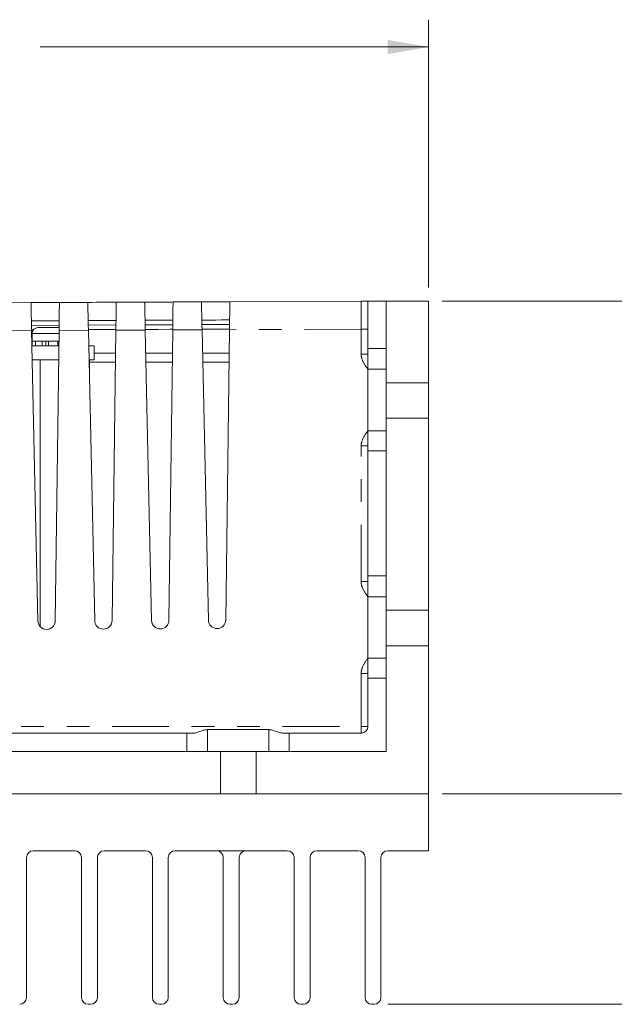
# Model space of a CAD drawing. Header units: inches. Extents: x 0.8 to 33.2, y 0.3 to 21.8.
# Tile 50 of 52: x 20.1 to 22.7, y 5.2 to 9.5. Entities that reach past the tile are written whole.
import ezdxf

# ---------------------------------------------------------------- set-up
doc = ezdxf.new("R2010")
doc.units = ezdxf.units.IN
doc.header["$MEASUREMENT"] = 0
doc.linetypes.add('PHANTOM', pattern=[0.5, 0.25, -0.05, 0.05, -0.05, 0.05, -0.05])
doc.styles.add('SLDTEXTSTYLE0', font='TXT', dxfattribs={"width": 0.75})
doc.dimstyles.new('SLDDIMSTYLE1', dxfattribs={"dimtxt": 0.12, "dimasz": 0.18, "dimexe": 0, "dimexo": 0.0625, "dimgap": 0.03, "dimtad": 0, "dimtih": 1, "dimtoh": 1, "dimrnd": 1e-09, "dimzin": 12, "dimdsep": 46, "dimtxsty": 'SLDTEXTSTYLE0', "dimsah": 1, "dimcen": 0.09, "dimadec": 0, "dimazin": 0, "dimtfac": 1, "dimtofl": 0, "dimtmove": 0, "dimatfit": 3, "dimfxl": 1, "dimtolj": 1, "dimtzin": 12, "dimarcsym": 0})
doc.dimstyles.new('SLDDIMSTYLE2', dxfattribs={"dimtxt": 0.12, "dimasz": 0.18, "dimexe": 0, "dimexo": 0.0625, "dimgap": 0.03, "dimtad": 0, "dimtih": 1, "dimtoh": 1, "dimrnd": 1e-09, "dimzin": 4, "dimdsep": 46, "dimtxsty": 'SLDTEXTSTYLE0', "dimsah": 1, "dimcen": 0.09, "dimadec": 0, "dimazin": 0, "dimtfac": 1, "dimtofl": 0, "dimtmove": 0, "dimatfit": 3, "dimfxl": 1, "dimtolj": 1, "dimtzin": 12, "dimarcsym": 0})

# ---------------------------------------------------------------- blocks, each defined once
blk = doc.blocks.new('*D25')
at = {"color": 7, "linetype": 'Continuous', "lineweight": 0}
for p, q in [((17.4059, 6.1863), (17.4059, 9.5186)), ((21.9015, 8.3415), (21.9015, 9.5186)), ((19.5607, 9.4794), (19.5607, 9.3178)), ((19.5607, 9.4794), (19.5851, 9.4794)), ((20.0569, 9.4794), (20.0325, 9.4794)), ((20.0569, 9.4794), (20.0569, 9.3178)), ((17.4059, 9.3986), (19.1151, 9.3986)), ((21.9015, 9.3986), (20.1924, 9.3986)), ((19.5607, 9.3178), (19.5851, 9.3178)), ((20.0569, 9.3178), (20.0325, 9.3178))]:
    blk.add_line(p, q, dxfattribs=at)
for points in [[(17.4059, 9.3986), (17.5859, 9.3673), (17.5859, 9.4298)], [(21.9015, 9.3986), (21.7215, 9.4298), (21.7215, 9.3673)]]:
    blk.add_solid(points, dxfattribs=at)
at = {"color": 7, "linetype": 'Continuous', "lineweight": 0, "char_height": 0.12, "attachment_point": 1, "style": 'SLDTEXTSTYLE0'}
for s, insert in [('4.50', (19.2019, 9.4582)), ('114.2', (19.6094, 9.4582))]:
    blk.add_mtext(s, dxfattribs=dict(at, insert=insert))
blk = doc.blocks.new('*D26')
at = {"color": 7, "linetype": 'Continuous', "lineweight": 0}
for p, q in [((21.9615, 8.2815), (23.5, 8.2815)), ((23.38, 8.2815), (23.38, 7.2931)), ((23.3977, 7.2788), (23.3977, 7.1171)), ((23.3977, 7.2788), (23.422, 7.2788)), ((23.6724, 7.2788), (23.648, 7.2788)), ((23.6724, 7.2788), (23.6724, 7.1171)), ((23.38, 6.1145), (23.38, 7.1029)), ((23.3977, 7.1171), (23.422, 7.1171)), ((23.6724, 7.1171), (23.648, 7.1171)), ((21.9615, 6.1145), (23.5, 6.1145))]:
    blk.add_line(p, q, dxfattribs=at)
for points in [[(23.38, 8.2815), (23.3487, 8.1015), (23.4112, 8.1015)], [(23.38, 6.1145), (23.4112, 6.2945), (23.3487, 6.2945)]]:
    blk.add_solid(points, dxfattribs=at)
at = {"color": 7, "linetype": 'Continuous', "lineweight": 0, "char_height": 0.12, "attachment_point": 1, "style": 'SLDTEXTSTYLE0'}
for s, insert in [('2.17', (23.0389, 7.2575)), ('55', (23.4464, 7.2575))]:
    blk.add_mtext(s, dxfattribs=dict(at, insert=insert))
blk = doc.blocks.new('*D27')
at = {"color": 7, "linetype": 'Continuous', "lineweight": 0}
for p, q in [((21.9615, 6.1145), (24.0007, 6.1145)), ((23.8807, 6.1145), (23.8807, 5.7471)), ((23.7877, 5.7328), (23.7877, 5.5711)), ((23.7877, 5.7328), (23.8121, 5.7328)), ((24.1952, 5.7328), (24.1709, 5.7328)), ((24.1952, 5.7328), (24.1952, 5.5711)), ((23.7877, 5.5711), (23.8121, 5.5711)), ((23.8807, 5.1895), (23.8807, 5.5569)), ((24.1952, 5.5711), (24.1709, 5.5711)), ((21.722, 5.1895), (24.0007, 5.1895))]:
    blk.add_line(p, q, dxfattribs=at)
for points in [[(23.8807, 6.1145), (23.8495, 5.9345), (23.912, 5.9345)], [(23.8807, 5.1895), (23.912, 5.3695), (23.8495, 5.3695)]]:
    blk.add_solid(points, dxfattribs=at)
at = {"color": 7, "linetype": 'Continuous', "lineweight": 0, "char_height": 0.12, "attachment_point": 1, "style": 'SLDTEXTSTYLE0'}
for s, insert in [('.93', (23.5176, 5.7115)), ('23.5', (23.8364, 5.7115))]:
    blk.add_mtext(s, dxfattribs=dict(at, insert=insert))

msp = doc.modelspace()

# ---------------------------------------------------------------- linework, layer by layer
at = {"color": 7, "linetype": 'Continuous', "lineweight": 15}
for p, q in [((20.0271, 8.2741), (20.1521, 8.2746)), ((20.2771, 8.2752), (20.4021, 8.2757)), ((20.5271, 8.2763), (20.6521, 8.2768)), ((20.7771, 8.2774), (20.9021, 8.2779)), ((21.0271, 8.2785), (21.6047, 8.281)), ((21.6345, 8.2815), (21.6345, 8.0729)), ((21.6345, 8.2815), (21.7145, 8.2815)), ((21.7145, 8.2815), (21.7145, 7.922)), ((21.9015, 8.2815), (21.7145, 8.2815)), ((21.9015, 7.922), (21.9015, 8.2815)), ((20.1625, 8.1547), (20.1547, 8.1546)), ((20.1548, 8.1518), (20.1826, 6.8752)), ((20.1823, 8.1645), (20.2769, 8.1645)), ((20.2587, 6.8755), (20.2755, 8.1524)), ((20.5255, 8.1563), (20.4047, 8.1557)), ((20.4047, 8.1529), (20.4326, 6.8763)), ((20.5087, 6.8766), (20.5255, 8.1534)), ((20.6547, 8.154), (20.6826, 6.8774)), ((20.7587, 6.8777), (20.7755, 8.1545)), ((20.9047, 8.1551), (20.9326, 6.8784)), ((21.0087, 6.8788), (21.0254, 8.1556)), ((20.1558, 8.1045), (20.1572, 8.1045)), ((20.1572, 8.1045), (20.1644, 8.1045)), ((20.1572, 8.1045), (20.1572, 8.0845)), ((20.1644, 8.1045), (20.1715, 8.1045)), ((20.1715, 8.1045), (20.1715, 8.0845)), ((20.1715, 8.1045), (20.2019, 8.1045)), ((20.2019, 8.1045), (20.2061, 8.1045)), ((20.2019, 8.1045), (20.2019, 8.0845)), ((20.2061, 8.1045), (20.229, 8.1045)), ((20.2179, 8.1045), (20.2179, 8.0845)), ((20.229, 8.1045), (20.229, 8.0845)), ((20.229, 8.1045), (20.2706, 8.1045)), ((20.2702, 8.1045), (20.2748, 8.1045)), ((20.2706, 8.1045), (20.2706, 8.0845)), ((20.2746, 8.0845), (20.1562, 8.0845)), ((20.4305, 8.0845), (20.4062, 8.0845)), ((20.4305, 8.0225), (20.4305, 8.0845)), ((21.7145, 8.0729), (21.6345, 8.0729)), ((21.6345, 8.0729), (21.6345, 8.0488)), ((20.2738, 8.0225), (20.1576, 8.0225)), ((20.1924, 6.8505), (20.1924, 8.0225)), ((20.4305, 8.0225), (20.4076, 8.0225)), ((20.4089, 7.9632), (20.4089, 8.0225)), ((20.4305, 8.052), (20.5241, 8.052)), ((20.657, 8.052), (20.7741, 8.052)), ((20.907, 8.052), (21.0241, 8.052)), ((21.6345, 8.0488), (21.6345, 7.9813)), ((21.6345, 7.9813), (21.6345, 7.7113)), ((21.9015, 7.922), (21.7145, 7.922)), ((21.7145, 7.766), (21.7145, 7.922)), ((21.9015, 7.766), (21.9015, 7.922)), ((21.7145, 7.766), (21.7145, 6.922)), ((21.9015, 7.766), (21.7145, 7.766)), ((21.9015, 6.922), (21.9015, 7.766)), ((21.6345, 7.7113), (21.6345, 7.6449)), ((21.6345, 7.6449), (21.6345, 7.6229)), ((21.6345, 7.6229), (21.7145, 7.6229)), ((21.6345, 7.6229), (21.6345, 7.0729)), ((21.7145, 7.0729), (21.6345, 7.0729)), ((21.6345, 7.0729), (21.6345, 7.0488)), ((21.6345, 7.0488), (21.6345, 6.9813)), ((21.6345, 6.9813), (21.6345, 6.7113)), ((21.9015, 6.922), (21.7145, 6.922)), ((21.7145, 6.766), (21.7145, 6.922)), ((21.9015, 6.766), (21.9015, 6.922)), ((21.7145, 6.766), (21.7145, 6.3015)), ((21.9015, 6.766), (21.7145, 6.766)), ((21.9015, 6.1145), (21.9015, 6.766)), ((21.6345, 6.7113), (21.6345, 6.6449)), ((21.6345, 6.6449), (21.6345, 6.6229)), ((21.6345, 6.6229), (21.6345, 6.4115)), ((21.6345, 6.6229), (21.7145, 6.6229)), ((18.2879, 6.3815), (20.8379, 6.3815)), ((20.8379, 6.3815), (20.8379, 6.3015)), ((20.8379, 6.3815), (20.8646, 6.3815)), ((21.2617, 6.3815), (21.2879, 6.3815)), ((21.2879, 6.3815), (21.6045, 6.3815)), ((21.2879, 6.3815), (21.2879, 6.3015)), ((20.9865, 6.3015), (18.1425, 6.3015)), ((20.9865, 6.1145), (20.9865, 6.3015)), ((20.9865, 6.3015), (21.1425, 6.3015)), ((21.7145, 6.3015), (21.1425, 6.3015)), ((21.1425, 6.1145), (21.1425, 6.3015)), ((17.5015, 6.1145), (21.9015, 6.1145)), ((18.1425, 6.1145), (20.9865, 6.1145)), ((21.1425, 6.1145), (21.9015, 6.1145)), ((21.9015, 6.1145), (21.9015, 5.8645)), ((20.3442, 5.8645), (20.1622, 5.8645)), ((20.6561, 5.8645), (20.4742, 5.8645)), ((21.28, 5.8645), (20.7861, 5.8645)), ((21.592, 5.8645), (21.41, 5.8645)), ((21.9015, 5.8645), (21.722, 5.8645)), ((20.1322, 5.2195), (20.1322, 5.8345)), ((20.3742, 5.8345), (20.3742, 5.2195)), ((20.4442, 5.2195), (20.4442, 5.8345)), ((20.6861, 5.8345), (20.6861, 5.2195)), ((20.7561, 5.2195), (20.7561, 5.8345)), ((20.9981, 5.2195), (20.9981, 5.8345)), ((21.0681, 5.8345), (21.0681, 5.2195)), ((21.31, 5.8345), (21.31, 5.2195)), ((21.38, 5.2195), (21.38, 5.8345)), ((21.622, 5.8345), (21.622, 5.2195)), ((21.692, 5.2195), (21.692, 5.8345)), ((20.4042, 5.1895), (20.4142, 5.1895)), ((20.7161, 5.1895), (20.7261, 5.1895)), ((21.0281, 5.1895), (21.0381, 5.1895)), ((21.34, 5.1895), (21.35, 5.1895)), ((21.652, 5.1895), (21.662, 5.1895))]:
    msp.add_line(p, q, dxfattribs=at)
at = {"color": 7, "linetype": 'PHANTOM', "lineweight": 0}
for p, q in [((20.1548, 8.1518), (20.0255, 8.1513)), ((20.2758, 8.1752), (20.1543, 8.1746)), ((20.2753, 8.1395), (20.1573, 8.1395)), ((20.4047, 8.1529), (20.2755, 8.1524)), ((20.5258, 8.1763), (20.4042, 8.1757)), ((20.6547, 8.154), (20.5255, 8.1534)), ((20.9047, 8.1551), (20.7755, 8.1545)), ((21.6047, 8.1582), (21.0254, 8.1556)), ((21.6047, 8.0482), (21.6047, 8.1582)), ((20.5236, 8.0126), (20.4089, 8.0126)), ((20.7736, 8.0126), (20.6578, 8.0126)), ((21.0236, 8.0126), (20.9078, 8.0126)), ((21.7145, 7.9813), (21.6345, 7.9813)), ((21.7145, 7.7113), (21.6345, 7.7113)), ((21.6047, 7.0482), (21.6047, 7.6443)), ((21.7145, 6.9813), (21.6345, 6.9813)), ((21.7145, 6.7113), (21.6345, 6.7113)), ((21.6047, 6.4109), (21.6047, 6.6443)), ((19.759, 6.4109), (21.6047, 6.4109)), ((20.9283, 6.3971), (20.9283, 6.3015)), ((21.1983, 6.397), (21.1983, 6.3015))]:
    msp.add_line(p, q, dxfattribs=at)
at = {"color": 7, "linetype": 'Continuous', "lineweight": 15, "flags": 128}
for points in [[(20.1521, 8.2746), (20.1568, 8.2747), (20.1704, 8.2747), (20.1907, 8.2748), (20.2146, 8.2749), (20.2385, 8.275), (20.2588, 8.2751), (20.2723, 8.2752), (20.2771, 8.2752)], [(20.1548, 8.1518), (20.1542, 8.1759), (20.1537, 8.199), (20.1533, 8.2202), (20.1529, 8.2388), (20.1525, 8.254), (20.1523, 8.2653), (20.1521, 8.2723), (20.1521, 8.2746)], [(20.2771, 8.2752), (20.277, 8.2728), (20.2769, 8.2659), (20.2768, 8.2546), (20.2766, 8.2393), (20.2764, 8.2208), (20.2761, 8.1995), (20.2758, 8.1764), (20.2755, 8.1524)], [(20.4021, 8.2757), (20.4068, 8.2757), (20.4204, 8.2758), (20.4406, 8.2759), (20.4646, 8.276), (20.4885, 8.2761), (20.5088, 8.2762), (20.5223, 8.2763), (20.5271, 8.2763)], [(20.4047, 8.1529), (20.4042, 8.177), (20.4037, 8.2001), (20.4033, 8.2213), (20.4028, 8.2399), (20.4025, 8.2551), (20.4023, 8.2664), (20.4021, 8.2734), (20.4021, 8.2757)], [(20.5271, 8.2763), (20.527, 8.2739), (20.5269, 8.267), (20.5268, 8.2557), (20.5266, 8.2404), (20.5264, 8.2218), (20.5261, 8.2006), (20.5258, 8.1775), (20.5255, 8.1534)], [(20.6521, 8.2768), (20.6568, 8.2768), (20.6704, 8.2769), (20.6906, 8.277), (20.7146, 8.2771), (20.7385, 8.2772), (20.7588, 8.2773), (20.7723, 8.2773), (20.7771, 8.2774)], [(20.6547, 8.154), (20.6542, 8.1781), (20.6537, 8.2012), (20.6532, 8.2224), (20.6528, 8.241), (20.6525, 8.2562), (20.6523, 8.2675), (20.6521, 8.2745), (20.6521, 8.2768)], [(20.7771, 8.2774), (20.777, 8.275), (20.7769, 8.2681), (20.7768, 8.2568), (20.7766, 8.2415), (20.7763, 8.2229), (20.7761, 8.2017), (20.7758, 8.1786), (20.7755, 8.1545)], [(20.9021, 8.2779), (20.9068, 8.2779), (20.9204, 8.278), (20.9406, 8.2781), (20.9646, 8.2782), (20.9885, 8.2783), (21.0088, 8.2784), (21.0223, 8.2784), (21.0271, 8.2785)], [(20.9047, 8.1551), (20.9042, 8.1792), (20.9037, 8.2023), (20.9032, 8.2235), (20.9028, 8.2421), (20.9025, 8.2573), (20.9023, 8.2686), (20.9021, 8.2756), (20.9021, 8.2779)], [(21.0271, 8.2785), (21.027, 8.2761), (21.0269, 8.2691), (21.0268, 8.2578), (21.0266, 8.2426), (21.0263, 8.224), (21.0261, 8.2028), (21.0258, 8.1797), (21.0254, 8.1556)], [(20.276, 8.1952), (20.2714, 8.1952), (20.2581, 8.1951), (20.2383, 8.195), (20.2149, 8.1949), (20.1915, 8.1948), (20.1717, 8.1947), (20.1585, 8.1947), (20.1538, 8.1946)], [(20.526, 8.1963), (20.5214, 8.1962), (20.5081, 8.1962), (20.4883, 8.1961), (20.4649, 8.196), (20.4415, 8.1959), (20.4217, 8.1958), (20.4085, 8.1958), (20.4038, 8.1957)], [(20.776, 8.1974), (20.7714, 8.1973), (20.7581, 8.1973), (20.7383, 8.1972), (20.7149, 8.1971), (20.6915, 8.197), (20.6717, 8.1969), (20.6585, 8.1968), (20.6538, 8.1968)], [(21.026, 8.1985), (21.0214, 8.1984), (21.0081, 8.1984), (20.9883, 8.1983), (20.9649, 8.1982), (20.9415, 8.1981), (20.9217, 8.198), (20.9085, 8.1979), (20.9038, 8.1979)], [(20.7755, 8.1574), (20.763, 8.1573), (20.7102, 8.1571), (20.661, 8.1569), (20.6547, 8.1568)], [(21.0255, 8.1584), (21.0225, 8.1584), (20.9972, 8.1583), (20.9622, 8.1582), (20.9191, 8.158), (20.9047, 8.1579)]]:
    msp.add_lwpolyline(points, dxfattribs=at)
at = {"color": 7, "linetype": 'PHANTOM', "lineweight": 0, "flags": 128}
for points in [[(20.7758, 8.1774), (20.7629, 8.1773), (20.7101, 8.1771), (20.661, 8.1769), (20.6542, 8.1768)], [(21.0257, 8.1784), (21.0224, 8.1784), (20.9971, 8.1783), (20.9621, 8.1782), (20.919, 8.178), (20.9042, 8.1779)]]:
    msp.add_lwpolyline(points, dxfattribs=at)
at = {"color": 7, "linetype": 'Continuous', "lineweight": 15}
for centre, radius, start, end in [((20.1823, 8.1395), 0.025, 90, 180), ((20.2207, 6.876), 0.0381, 181.25, 359.25), ((20.4707, 6.8771), 0.0381, 181.25, 359.25), ((20.7207, 6.8782), 0.0381, 181.25, 359.25), ((20.9707, 6.8793), 0.0381, 181.25, 359.25), ((21.6045, 6.4115), 0.03, 270, 0), ((20.1622, 5.8345), 0.03, 90, 180), ((20.3442, 5.8345), 0.03, 0, 90), ((20.4742, 5.8345), 0.03, 90, 180), ((20.6561, 5.8345), 0.03, 0, 90), ((20.7861, 5.8345), 0.03, 90, 180), ((20.9681, 5.8345), 0.03, 0, 90), ((21.0981, 5.8345), 0.03, 90, 180), ((21.28, 5.8345), 0.03, 0, 90), ((21.41, 5.8345), 0.03, 90, 180), ((21.592, 5.8345), 0.03, 0, 90), ((21.722, 5.8345), 0.03, 90, 180), ((20.1022, 5.2195), 0.03, 270, 0), ((20.4042, 5.2195), 0.03, 180, 270), ((20.4142, 5.2195), 0.03, 270, 0), ((20.7161, 5.2195), 0.03, 180, 270), ((20.7261, 5.2195), 0.03, 270, 0), ((21.0281, 5.2195), 0.03, 180, 270), ((21.0381, 5.2195), 0.03, 270, 0), ((21.34, 5.2195), 0.03, 180, 270), ((21.35, 5.2195), 0.03, 270, 0), ((21.652, 5.2195), 0.03, 180, 270), ((21.662, 5.2195), 0.03, 270, 0)]:
    msp.add_arc(centre, radius, start, end, dxfattribs=at)
at = {"color": 7, "linetype": 'PHANTOM', "lineweight": 0}
for centre, radius, start, end in [((21.6121, 8.5862), 0.4281, 269.0039, 273.0026), ((21.6121, 8.4763), 0.4282, 269.004, 273.0023), ((21.6121, 8.0724), 0.4281, 269.004, 273.0024), ((21.6121, 7.4763), 0.4281, 269.0039, 273.0026), ((21.6121, 7.0724), 0.4281, 269.0039, 273.0026), ((19.9529, 6.4037), 1.6518, 359.2299, 0.2524), ((21.6121, 6.839), 0.4281, 269.0039, 273.0026)]:
    msp.add_arc(centre, radius, start, end, dxfattribs=at)
msp.add_ellipse((21.6045, 8.156), major_axis=(0.0001, 0.125), ratio=0.001047, start_param=4.729848, end_param=6.279356, dxfattribs=at)
at = {"color": 7, "linetype": 'Continuous', "lineweight": 15}
for points in [[(21.6047, 8.281), (21.6099, 8.2815)], [(20.1573, 8.1395), (20.1573, 8.1045)]]:
    msp.add_open_spline(points, degree=1, dxfattribs=at)
for points, knots in [([(21.6099, 8.2815), (21.6111, 8.2815), (21.6167, 8.2815), (21.6325, 8.2815), (21.6341, 8.2815), (21.6345, 8.2815)], [0, 0, 0, 0, 0.163429, 0.790053, 1, 1, 1, 1]), ([(20.9283, 6.3971), (20.9232, 6.3965), (20.9081, 6.3949), (20.8883, 6.3862), (20.8726, 6.3818), (20.866, 6.3815), (20.8646, 6.3815)], [0, 0, 0, 0, 0.209912, 0.625596, 0.916091, 1, 1, 1, 1]), ([(21.1983, 6.397), (21.1783, 6.397), (21.0883, 6.397), (20.9983, 6.397), (20.9283, 6.3971)], [0, 0, 0, 0, 0.22222, 1, 1, 1, 1]), ([(21.2617, 6.3815), (21.2568, 6.3821), (21.2441, 6.3837), (21.2236, 6.3924), (21.2066, 6.3969), (21.1992, 6.397), (21.1983, 6.397)], [0, 0, 0, 0, 0.274462, 0.694591, 0.960633, 1, 1, 1, 1])]:
    msp.add_open_spline(points, degree=3, knots=knots, dxfattribs=at)
at = {"color": 7, "linetype": 'PHANTOM', "lineweight": 0}
for points, knots in [([(21.6345, 7.9813), (21.6345, 7.9814), (21.6333, 7.983), (21.6232, 7.9974), (21.6092, 8.0183), (21.6047, 8.0411), (21.6047, 8.0482), (21.6047, 8.0482)], [0, 0, 0, 0, 0.004139, 0.082458, 0.711671, 0.998259, 1, 1, 1, 1]), ([(21.6047, 7.6443), (21.6047, 7.6444), (21.6047, 7.6515), (21.6092, 7.6742), (21.6232, 7.6952), (21.6333, 7.7095), (21.6345, 7.7112), (21.6345, 7.7113)], [0, 0, 0, 0, 0.00174, 0.288329, 0.917542, 0.995861, 1, 1, 1, 1]), ([(21.6345, 6.9813), (21.6345, 6.9814), (21.6333, 6.983), (21.6232, 6.9974), (21.6092, 7.0183), (21.6047, 7.0411), (21.6047, 7.0482), (21.6047, 7.0482)], [0, 0, 0, 0, 0.004139, 0.082458, 0.711671, 0.99826, 1, 1, 1, 1]), ([(21.6047, 6.6443), (21.6047, 6.6444), (21.6047, 6.6515), (21.6092, 6.6742), (21.6232, 6.6952), (21.6333, 6.7095), (21.6345, 6.7112), (21.6345, 6.7113)], [0, 0, 0, 0, 0.001741, 0.28833, 0.917542, 0.995861, 1, 1, 1, 1])]:
    msp.add_open_spline(points, degree=3, knots=knots, dxfattribs=at)

# ---------------------------------------------------------------- dimensions: what is measured, and where the dimension line sits
at = {"color": 7, "linetype": 'Continuous', "lineweight": 0}
dim = msp.add_linear_dim(base=(21.9015, 9.3986), p1=(17.4059, 6.1263), p2=(21.9015, 8.2815), dimstyle='SLDDIMSTYLE2', dxfattribs=at)
dim.commit()
dim.dimension.update_dxf_attribs({"geometry": '*D25', "text_midpoint": (19.6537, 9.3986), "dimtype": 160})
for base, p1, p2, picture, middle in [((23.38, 8.2815), (21.9015, 6.1145), (21.9015, 8.2815), '*D26', (23.38, 7.198)), ((23.8807410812, 5.189455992), (21.90154986, 6.114455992), (21.6619846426, 5.189455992), '*D27', (23.8807410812, 5.651955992))]:
    dim = msp.add_linear_dim(base=base, p1=p1, p2=p2, angle=90, dimstyle='SLDDIMSTYLE1', dxfattribs=at)
    dim.commit()
    dim.dimension.update_dxf_attribs({"geometry": picture, "text_midpoint": middle, "dimtype": 160})

doc.saveas('drawing.dxf')
